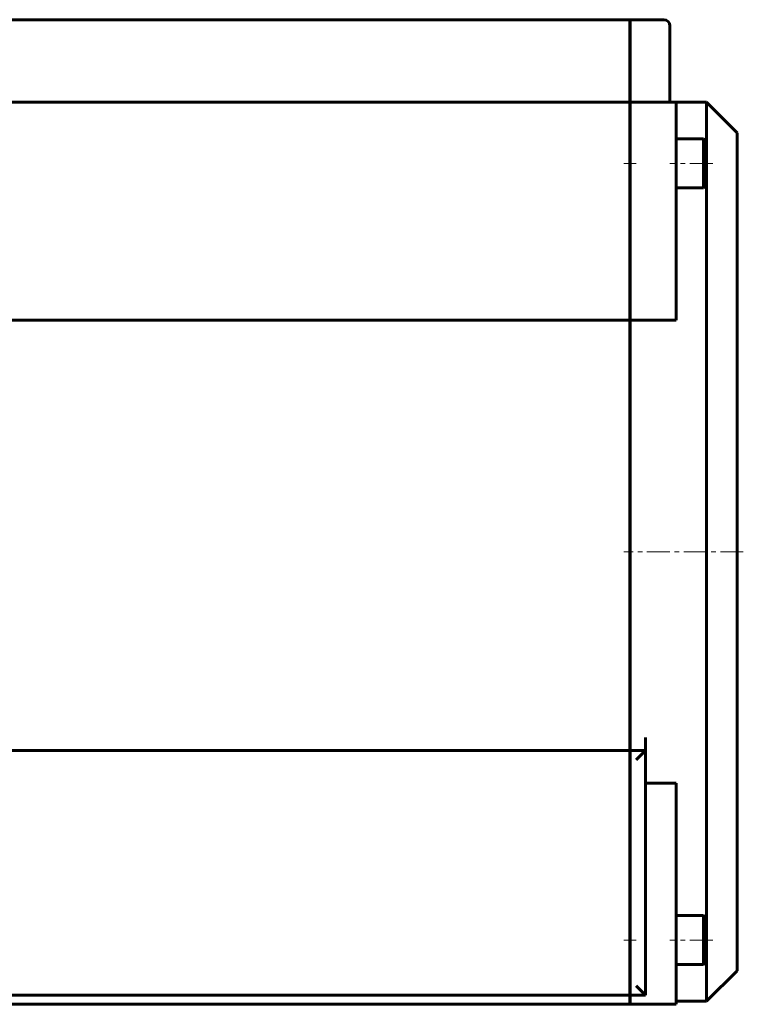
# Model space of a CAD drawing. Header units: millimetres. Extents: x -361 to 731, y -180 to 180.
# Tile 7 of 14: x 124 to 361, y -174 to 148. Entities that reach past the tile are written whole.
import ezdxf

# ---------------------------------------------------------------- set-up
doc = ezdxf.new("R2010")
doc.units = ezdxf.units.MM
doc.linetypes.add('K5LT_AXLED', pattern=[12, 7.5, -1.5, 1.5, -1.5])
doc.linetypes.add('K5LT_BASIC', pattern=[0])
doc.layers.add('Системный слой (1)', color=7, linetype='Continuous', true_color=0x6c6c6c)

# ---------------------------------------------------------------- blocks, each defined once
blk = doc.blocks.new('U11')
at = {"layer": 'Системный слой (1)', "color": 150, "linetype": 'K5LT_BASIC', "lineweight": 60, "true_color": 0x0080ff}
for p, q in [((349, 108), (349, 121)), ((349, -26), (349, 94)), ((349, -146), (349, -26)), ((349, -173), (349, -160))]:
    blk.add_line(p, q, dxfattribs=at)
blk = doc.blocks.new('U23')
at = {"layer": 'Системный слой (1)', "color": 150, "linetype": 'K5LT_BASIC', "lineweight": 60, "true_color": 0x0080ff}
for p, q in [((359, -26), (359, 111)), ((359, -163), (359, -26))]:
    blk.add_line(p, q, dxfattribs=at)

msp = doc.modelspace()

# ---------------------------------------------------------------- linework, layer by layer
at = {"layer": 'Системный слой (1)', "color": 150, "linetype": 'K5LT_BASIC', "lineweight": 60, "true_color": 0x0080ff}
for p, q in [((323.9, 148), (-323.9, 148)), ((323.9, 148), (323.9, 146)), ((323.9, 146), (323.9, 123)), ((335, 148), (324, 148)), ((324, 148), (324, 146)), ((324, 146), (324, 123)), ((337, 123), (337, 146)), ((323.9, 123), (323.9, 121)), ((324, 123), (324, 121)), ((337, 123), (337, 121)), ((323.9, 121), (-323.9, 121)), ((323.9, 121), (323.9, 119)), ((324, 121), (324, 119)), ((339, 121), (324, 121)), ((339, 121), (339, 119)), ((349, 121), (339, 121)), ((349, 121), (359, 111)), ((323.9, 119), (323.9, 49.72)), ((324, 119), (324, 49.72)), ((339, 49.72), (339, 119)), ((348, 109), (339, 109)), ((348, 109), (349, 108)), ((348, 93), (348, 109)), ((349, 94), (349, 108)), ((323.9, 106), (324, 106)), ((323.9, 96), (324, 96)), ((348, 93), (349, 94)), ((348, 93), (339, 93)), ((323.9, 69), (324, 69)), ((323.9, 49.72), (-323.9, 49.72)), ((323.9, -86.76), (323.9, 49.72)), ((324, -26), (324, 49.72)), ((339, 49.72), (324, 49.72)), ((324, -86.76), (324, -26)), ((323.9, -91), (323.9, -86.76)), ((324, -91), (324, -86.76)), ((329, -86.76), (329, -91)), ((323.9, -91), (-323.9, -91)), ((323.9, -91), (323.9, -94)), ((324, -91), (324, -94)), ((329, -91), (324, -91)), ((326, -94), (329, -91)), ((329, -171), (329, -91)), ((323.9, -94), (323.9, -168)), ((324, -94), (324, -168)), ((339, -101.72), (329, -101.72)), ((339, -172), (339, -101.72)), ((323.9, -121), (324, -121)), ((323.9, -148), (324, -148)), ((348, -145), (339, -145)), ((348, -145), (349, -146)), ((348, -161), (348, -145)), ((349, -160), (349, -146)), ((323.9, -158), (324, -158)), ((348, -161), (339, -161)), ((348, -161), (349, -160)), ((349, -173), (359, -163)), ((323.9, -168), (323.9, -171)), ((324, -168), (324, -171)), ((329, -171), (326, -168)), ((323.9, -171), (-323.9, -171)), ((323.9, -171), (323.9, -172)), ((323.9, -174), (323.9, -172)), ((324, -171), (324, -172)), ((329, -171), (324, -171)), ((324, -174), (324, -172)), ((339, -172), (339, -174)), ((349, -173), (339, -173)), ((-323.9, -174), (323.9, -174)), ((324, -174), (339, -174))]:
    msp.add_line(p, q, dxfattribs=at)
at = {"layer": 'Системный слой (1)', "color": 30, "linetype": 'K5LT_AXLED', "lineweight": 18, "true_color": 0xff8000}
for p, q in [((326, 101), (321.9, 101)), ((351, 101), (337, 101)), ((361, -26), (321.9, -26)), ((326, -153), (321.9, -153)), ((351, -153), (337, -153))]:
    msp.add_line(p, q, dxfattribs=at)
at = {"layer": 'Системный слой (1)', "color": 150, "linetype": 'K5LT_BASIC', "lineweight": 60, "true_color": 0x0080ff}
msp.add_arc((335, 146), 2, 0, 90, dxfattribs=at)

# ---------------------------------------------------------------- block references
at = {"layer": 'Системный слой (1)'}
for name in ['U11', 'U23']:
    msp.add_blockref(name, (0, 0), dxfattribs=at)

doc.saveas('drawing.dxf')
